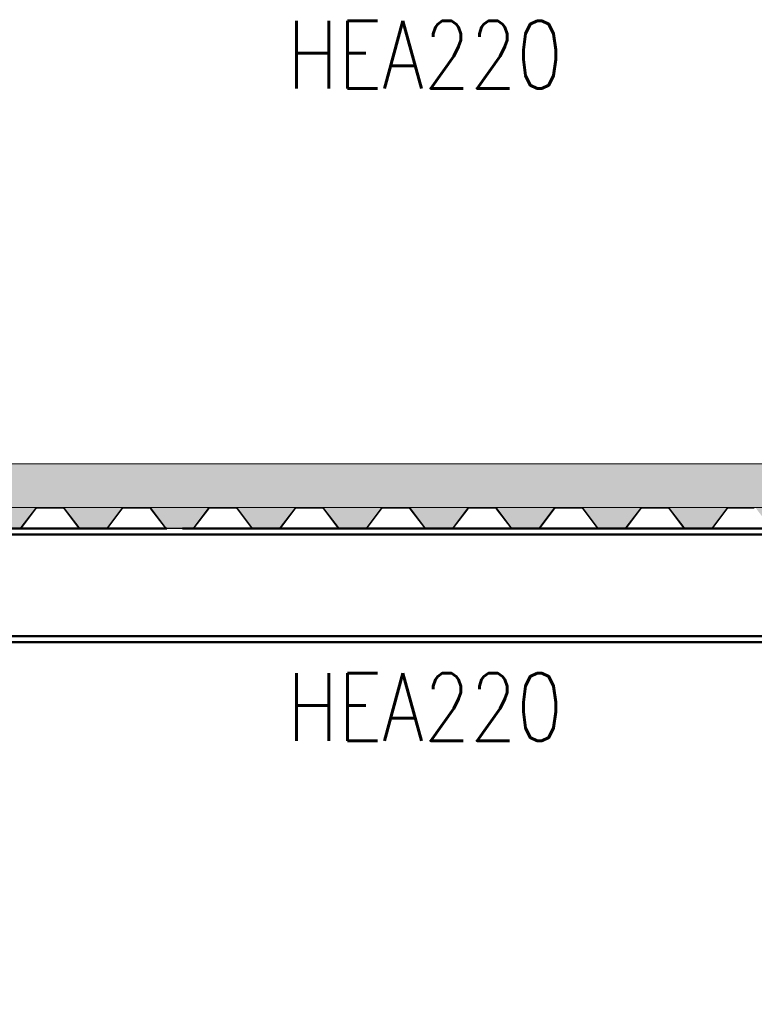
# Paper-space layout 'Layout1' of a CAD drawing. Extents: x -2 to 1243, y -36 to 596.
# Tile 58 of 132: x 217 to 244, y 417 to 453. Entities that reach past the tile are written whole.
import ezdxf

# ---------------------------------------------------------------- set-up
doc = ezdxf.new("R2010")
doc.units = 0
doc.linetypes.add('ACAD_ISO04W100', pattern=[30.5, 24, -3, 0.5, -3])
doc.layers.get('0').update_dxf_attribs({"linetype": 'CONTINUOUS'})
doc.layers.get('DEFPOINTS').update_dxf_attribs({"color": 132, "linetype": 'CONTINUOUS'})
for name, color, linetype, lineweight in [('SS_2.ET-HALA_TaO-VESTAVBA_A1÷B2-P.NOSNIK', 172, 'CONTINUOUS', 50), ('SS_2.ET-HALA_TaO-VESTAVBA_A1÷B2-PODLAHA', 9, 'CONTINUOUS', 5), ('SS_2.ET-HALA_TaO-VESTAVBA_A1÷B2-PODLAHA_LEM', 102, 'CONTINUOUS', 50), ('SS_2.ET-HALA_TaO-VESTAVBA_A1÷B2-TRAPEZ.PLECH', 153, 'CONTINUOUS', 18), ('SS_KOTY', 3, 'CONTINUOUS', 25), ('SS_POPIS_PROFILU', 13, 'CONTINUOUS', 25)]:
    doc.layers.add(name, color=color, linetype=linetype, lineweight=lineweight)
doc.styles.add('ROMANS', font='romans.shx', dxfattribs={"width": 0.8})
doc.styles.add('romans.shx', font='romans.shx', dxfattribs={"height": 5})
doc.dimstyles.new('A-1_(2.5)_50AS', dxfattribs={"dimtxt": 2.5, "dimasz": 2, "dimexe": 1, "dimexo": 2, "dimgap": 0, "dimtad": 0, "dimdec": 1, "dimlfac": 50, "dimrnd": 1, "dimtxsty": 'ROMANS', "dimblk1": 'OBLIQUE', "dimblk2": 'OBLIQUE', "dimsah": 1, "dimcen": 2, "dimclrd": 256, "dimclre": 256, "dimclrt": 256, "dimadec": 1, "dimazin": 2, "dimtfac": 0.714286, "dimtdec": 1, "dimtmove": 0, "dimatfit": 3, "dimldrblk": 'OPEN', "dimfxl": 1, "dimtvp": 1.142857, "dimtfill": 1, "dimtolj": 1, "dimlwd": -1, "dimlwe": -1, "dimarcsym": 0})
pattern_1 = [(45, (184.6111, 337.5608), (-0.8980256, 0.8980256), []), (45, (185.5091, 337.5608), (-0.8980256, 0.8980256), [1.5875, -0.3175, 0, -0.3175])]

# ---------------------------------------------------------------- blocks, each defined once
blk = doc.blocks.new('_Oblique')
at = {"color": 0, "linetype": 'ByBlock', "lineweight": -2}
blk.add_line((-0.5, -0.5), (0.5, 0.5), dxfattribs=at)
blk = doc.blocks.new('*D13')
at = {"layer": 'DEFPOINTS', "color": 0, "transparency": 16777216}
for p in [(184.611, 431.961, 14406), (298.211, 431.961, 14406), (184.611, 314.08)]:
    blk.add_point(p, dxfattribs=at)
at = {"layer": 'SS_KOTY', "transparency": 16777216}
for p, q in [((184.611, 429.961), (184.611, 313.08)), ((298.211, 429.961), (298.211, 313.08)), ((298.211, 314.08), (184.611, 314.08))]:
    blk.add_line(p, q, dxfattribs=at)
at = {"layer": 'SS_KOTY', "transparency": 16777216, "xscale": 2, "yscale": 2, "zscale": 2, "rotation": 180}
blk.add_blockref('_Oblique', (184.611, 314.08), dxfattribs=at)
at = {"layer": 'SS_KOTY', "transparency": 16777216, "xscale": 2, "yscale": 2, "zscale": 2}
blk.add_blockref('_Oblique', (298.211, 314.08), dxfattribs=at)
at = {"layer": 'SS_KOTY', "transparency": 16777216, "insert": (241.411, 316.937), "char_height": 2.5, "attachment_point": 5, "style": 'ROMANS', "bg_fill": 3, "box_fill_scale": 1.1, "bg_fill_color": 256, "bg_fill_true_color": 13158600, "bg_fill_transparency": 0}
blk.add_mtext('\\A1;5680', dxfattribs=at)
blk = doc.blocks.new('_OPEN')
at = {"color": 0, "linetype": 'ByBlock'}
for p, q in [((-1, 0.167), (0, 0)), ((0, 0), (-1, -0.167)), ((0, 0), (-1, 0))]:
    blk.add_line(p, q, dxfattribs=at)
blk = doc.blocks.new('*D19')
at = {"layer": 'DEFPOINTS', "color": 0, "transparency": 16777216}
for p in [(411.911, 431.961, 14406), (71.011, 337.561), (71.011, 308.08)]:
    blk.add_point(p, dxfattribs=at)
at = {"layer": 'SS_KOTY', "transparency": 16777216}
for p, q in [((411.911, 429.961), (411.911, 307.08)), ((71.011, 335.561), (71.011, 307.08)), ((411.911, 308.08), (71.011, 308.08))]:
    blk.add_line(p, q, dxfattribs=at)
at = {"layer": 'SS_KOTY', "transparency": 16777216, "xscale": 2, "yscale": 2, "zscale": 2, "rotation": 180}
blk.add_blockref('_Oblique', (71.011, 308.08), dxfattribs=at)
at = {"layer": 'SS_KOTY', "transparency": 16777216, "xscale": 2, "yscale": 2, "zscale": 2}
blk.add_blockref('_Oblique', (411.911, 308.08), dxfattribs=at)
at = {"layer": 'SS_KOTY', "transparency": 16777216, "insert": (241.461, 310.937), "char_height": 2.5, "attachment_point": 5, "style": 'ROMANS', "bg_fill": 3, "box_fill_scale": 1.1, "bg_fill_color": 256, "bg_fill_true_color": 13158600, "bg_fill_transparency": 0}
blk.add_mtext('\\A1;17045', dxfattribs=at)

psp = doc.layouts.get("Layout1")

# ---------------------------------------------------------------- hatches: boundary and pattern name
at = {"layer": 'SS_2.ET-HALA_TaO-VESTAVBA_A1÷B2-PODLAHA'}
h = psp.add_hatch(dxfattribs=at)
h.set_pattern_fill('ANSI35', color=252, scale=0.2, style=0)
h.set_pattern_definition(pattern_1)
h.paths.add_polyline_path([(388.3811, 436.7608), (73.4111, 436.7608), (73.4111, 435.1408), (388.3811, 435.1408)], flags=0)
h = psp.add_hatch(dxfattribs=at)
h.set_pattern_fill('ANSI35', color=252, scale=0.2, style=0)
h.set_pattern_definition(pattern_1)
h.paths.add_polyline_path([(386.9341, 435.1408), (384.689, 435.1408, -0.2326123), (384.7523, 435.1079), (385.2871, 434.4066, 0.239242), (385.3374, 434.3823), (386.2872, 434.3823, 0.2392421), (386.3351, 434.4066), (386.8699, 435.1079, -0.2266449)], flags=0)
h.paths.add_polyline_path([(383.7341, 435.1408), (381.489, 435.1408, -0.2326123), (381.5523, 435.1079), (382.0871, 434.4066, 0.239242), (382.1374, 434.3823), (383.0872, 434.3823, 0.2392421), (383.1351, 434.4066), (383.6699, 435.1079, -0.2266449)], flags=0)
h.paths.add_polyline_path([(380.5341, 435.1408), (378.289, 435.1408, -0.2326123), (378.3523, 435.1079), (378.8871, 434.4066, 0.239242), (378.9374, 434.3823), (379.8872, 434.3823, 0.2301971), (379.9351, 434.4066), (380.4699, 435.1079, -0.2266449)], flags=0)
h.paths.add_polyline_path([(377.3341, 435.1408), (375.089, 435.1408, -0.2326123), (375.1523, 435.1079), (375.6871, 434.4066, 0.239242), (375.7374, 434.3823), (376.6872, 434.3823, 0.2392421), (376.7351, 434.4066), (377.2699, 435.1079, -0.2266449)], flags=0)
h.paths.add_polyline_path([(374.1341, 435.1408), (371.889, 435.1408, -0.2326123), (371.9523, 435.1079), (372.4871, 434.4066, 0.239242), (372.5374, 434.3823), (373.4872, 434.3823, 0.2392421), (373.5351, 434.4066), (374.0699, 435.1079, -0.2266449)], flags=0)
h.paths.add_polyline_path([(370.9341, 435.1408), (368.689, 435.1408, -0.2326123), (368.7523, 435.1079), (369.2871, 434.4066, 0.239242), (369.3374, 434.3823), (370.2872, 434.3823, 0.2392421), (370.3351, 434.4066), (370.8699, 435.1079, -0.2266449)], flags=0)
h.paths.add_polyline_path([(367.7341, 435.1408), (365.489, 435.1408, -0.2326123), (365.5523, 435.1079), (366.0871, 434.4066, 0.239242), (366.1374, 434.3823), (367.0872, 434.3823, 0.2301971), (367.1351, 434.4066), (367.6699, 435.1079, -0.2266449)], flags=0)
h.paths.add_polyline_path([(364.5341, 435.1408), (362.289, 435.1408, -0.2326123), (362.3523, 435.1079), (362.8871, 434.4066, 0.239242), (362.9374, 434.3823), (363.8872, 434.3823, 0.2392421), (363.9351, 434.4066), (364.4699, 435.1079, -0.2266449)], flags=0)
h.paths.add_polyline_path([(361.3341, 435.1408), (359.089, 435.1408, -0.2326123), (359.1523, 435.1079), (359.6871, 434.4066, 0.239242), (359.7374, 434.3823), (360.6872, 434.3823, 0.2392421), (360.7351, 434.4066), (361.2699, 435.1079, -0.2266449)], flags=0)
h.paths.add_polyline_path([(358.1341, 435.1408), (355.889, 435.1408, -0.2326123), (355.9523, 435.1079), (356.4871, 434.4066, 0.239242), (356.5374, 434.3823), (357.4872, 434.3823, 0.2392421), (357.5351, 434.4066), (358.0699, 435.1079, -0.2266449)], flags=0)
h.paths.add_polyline_path([(354.9341, 435.1408), (352.689, 435.1408, -0.2326123), (352.7523, 435.1079), (353.2871, 434.4066, 0.239242), (353.3374, 434.3823), (354.2872, 434.3823, 0.2301971), (354.3351, 434.4066), (354.8699, 435.1079, -0.2266449)], flags=0)
h.paths.add_polyline_path([(351.7341, 435.1408), (349.489, 435.1408, -0.2326123), (349.5523, 435.1079), (350.0871, 434.4066, 0.239242), (350.1374, 434.3823), (351.0872, 434.3823, 0.2392421), (351.1351, 434.4066), (351.6699, 435.1079, -0.2266449)], flags=0)
h.paths.add_polyline_path([(348.5341, 435.1408), (346.289, 435.1408, -0.2326123), (346.3523, 435.1079), (346.8871, 434.4066, 0.239242), (346.9374, 434.3823), (347.8872, 434.3823, 0.2392421), (347.9351, 434.4066), (348.4699, 435.1079, -0.2266446)], flags=0)
h.paths.add_polyline_path([(345.3341, 435.1408), (343.089, 435.1408, -0.2326123), (343.1523, 435.1079), (343.6871, 434.4066, 0.239242), (343.7374, 434.3823), (344.6872, 434.3823, 0.2392421), (344.7351, 434.4066), (345.2699, 435.1079, -0.2266446)], flags=0)
h.paths.add_polyline_path([(342.1341, 435.1408), (339.889, 435.1408, -0.2326123), (339.9523, 435.1079), (340.4871, 434.4066, 0.239242), (340.5374, 434.3823), (341.4872, 434.3823, 0.2301971), (341.5351, 434.4066), (342.0699, 435.1079, -0.2266449)], flags=0)
h.paths.add_polyline_path([(338.9341, 435.1408), (336.689, 435.1408, -0.2326123), (336.7523, 435.1079), (337.2871, 434.4066, 0.239242), (337.3374, 434.3823), (338.2872, 434.3823, 0.2392421), (338.3351, 434.4066), (338.8699, 435.1079, -0.2266449)], flags=0)
h.paths.add_polyline_path([(335.7341, 435.1408), (333.489, 435.1408, -0.2326123), (333.5523, 435.1079), (334.0871, 434.4066, 0.239242), (334.1374, 434.3823), (335.0872, 434.3823, 0.2392421), (335.1351, 434.4066), (335.6699, 435.1079, -0.2266446)], flags=0)
h.paths.add_polyline_path([(332.5341, 435.1408), (330.289, 435.1408, -0.2326123), (330.3523, 435.1079), (330.8871, 434.4066, 0.239242), (330.9374, 434.3823), (331.8872, 434.3823, 0.2392421), (331.9351, 434.4066), (332.4699, 435.1079, -0.2266449)], flags=0)
h.paths.add_polyline_path([(329.3341, 435.1408), (327.089, 435.1408, -0.2326123), (327.1523, 435.1079), (327.6871, 434.4066, 0.239242), (327.7374, 434.3823), (328.6872, 434.3823, 0.2301971), (328.7351, 434.4066), (329.2699, 435.1079, -0.2266449)], flags=0)
h.paths.add_polyline_path([(326.1341, 435.1408), (323.889, 435.1408, -0.2326123), (323.9523, 435.1079), (324.4871, 434.4066, 0.239242), (324.5374, 434.3823), (325.4872, 434.3823, 0.2392421), (325.5351, 434.4066), (326.0699, 435.1079, -0.2266449)], flags=0)
h.paths.add_polyline_path([(322.9341, 435.1408), (320.689, 435.1408, -0.2326123), (320.7523, 435.1079), (321.2871, 434.4066, 0.239242), (321.3374, 434.3823), (322.2872, 434.3823, 0.2392421), (322.3351, 434.4066), (322.8699, 435.1079, -0.2266449)], flags=0)
h.paths.add_polyline_path([(319.7341, 435.1408), (317.489, 435.1408, -0.2326123), (317.5523, 435.1079), (318.0871, 434.4066, 0.239242), (318.1374, 434.3823), (319.0872, 434.3823, 0.2392421), (319.1351, 434.4066), (319.6699, 435.1079, -0.2266449)], flags=0)
h.paths.add_polyline_path([(316.5341, 435.1408), (314.289, 435.1408, -0.2326123), (314.3523, 435.1079), (314.8871, 434.4066, 0.239242), (314.9374, 434.3823), (315.8872, 434.3823, 0.2301971), (315.9351, 434.4066), (316.4699, 435.1079, -0.2266449)], flags=0)
h.paths.add_polyline_path([(313.3341, 435.1408), (311.089, 435.1408, -0.2326123), (311.1523, 435.1079), (311.6871, 434.4066, 0.239242), (311.7374, 434.3823), (312.6872, 434.3823, 0.2392421), (312.7351, 434.4066), (313.2699, 435.1079, -0.2266449)], flags=0)
h.paths.add_polyline_path([(310.1341, 435.1408), (307.889, 435.1408, -0.2326123), (307.9523, 435.1079), (308.4871, 434.4066, 0.239242), (308.5374, 434.3823), (309.4872, 434.3823, 0.2392421), (309.5351, 434.4066), (310.0699, 435.1079, -0.2266449)], flags=0)
h.paths.add_polyline_path([(306.9341, 435.1408), (304.689, 435.1408, -0.2326123), (304.7523, 435.1079), (305.2871, 434.4066, 0.239242), (305.3374, 434.3823), (306.2872, 434.3823, 0.2392421), (306.3351, 434.4066), (306.8699, 435.1079, -0.2266449)], flags=0)
h.paths.add_polyline_path([(294.1341, 435.1408), (291.889, 435.1408, -0.2326123), (291.9523, 435.1079), (292.4871, 434.4066, 0.239242), (292.5374, 434.3823), (293.4872, 434.3823, 0.2392421), (293.5351, 434.4066), (294.0699, 435.1079, -0.2266449)], flags=0)
h.paths.add_polyline_path([(290.9341, 435.1408), (288.689, 435.1408, -0.2326123), (288.7523, 435.1079), (289.2871, 434.4066, 0.239242), (289.3374, 434.3823), (290.2872, 434.3823, 0.2301971), (290.3351, 434.4066), (290.8699, 435.1079, -0.2266449)], flags=0)
h.paths.add_polyline_path([(287.7341, 435.1408), (285.489, 435.1408, -0.2326123), (285.5523, 435.1079), (286.0871, 434.4066, 0.239242), (286.1374, 434.3823), (287.0872, 434.3823, 0.2392421), (287.1351, 434.4066), (287.6699, 435.1079, -0.2266449)], flags=0)
h.paths.add_polyline_path([(284.5341, 435.1408), (282.289, 435.1408, -0.2326123), (282.3523, 435.1079), (282.8871, 434.4066, 0.239242), (282.9374, 434.3823), (283.8872, 434.3823, 0.2392421), (283.9351, 434.4066), (284.4699, 435.1079, -0.2266449)], flags=0)
h.paths.add_polyline_path([(281.3341, 435.1408), (279.089, 435.1408, -0.2326123), (279.1523, 435.1079), (279.6871, 434.4066, 0.239242), (279.7374, 434.3823), (280.6872, 434.3823, 0.2392421), (280.7351, 434.4066), (281.2699, 435.1079, -0.2266449)], flags=0)
h.paths.add_polyline_path([(278.1341, 435.1408), (275.889, 435.1408, -0.2326123), (275.9523, 435.1079), (276.4871, 434.4066, 0.239242), (276.5374, 434.3823), (277.4872, 434.3823, 0.2301971), (277.5351, 434.4066), (278.0699, 435.1079, -0.2266449)], flags=0)
h.paths.add_polyline_path([(274.9341, 435.1408), (272.689, 435.1408, -0.2326123), (272.7523, 435.1079), (273.2871, 434.4066, 0.239242), (273.3374, 434.3823), (274.2872, 434.3823, 0.2392421), (274.3351, 434.4066), (274.8699, 435.1079, -0.2266449)], flags=0)
h.paths.add_polyline_path([(271.7341, 435.1408), (269.489, 435.1408, -0.2326123), (269.5523, 435.1079), (270.0871, 434.4066, 0.239242), (270.1374, 434.3823), (271.0872, 434.3823, 0.2392421), (271.1351, 434.4066), (271.6699, 435.1079, -0.2266449)], flags=0)
h.paths.add_polyline_path([(268.5341, 435.1408), (266.289, 435.1408, -0.2326123), (266.3523, 435.1079), (266.8871, 434.4066, 0.239242), (266.9374, 434.3823), (267.8872, 434.3823, 0.2392421), (267.9351, 434.4066), (268.4699, 435.1079, -0.2266449)], flags=0)
h.paths.add_polyline_path([(265.3341, 435.1408), (263.089, 435.1408, -0.2326123), (263.1523, 435.1079), (263.6871, 434.4066, 0.239242), (263.7374, 434.3823), (264.6872, 434.3823, 0.2301971), (264.7351, 434.4066), (265.2699, 435.1079, -0.2266449)], flags=0)
h.paths.add_polyline_path([(262.1341, 435.1408), (259.889, 435.1408, -0.2326123), (259.9523, 435.1079), (260.4871, 434.4066, 0.239242), (260.5374, 434.3823), (261.4872, 434.3823, 0.2392421), (261.5351, 434.4066), (262.0699, 435.1079, -0.2266449)], flags=0)
h.paths.add_polyline_path([(258.9341, 435.1408), (256.689, 435.1408, -0.2326123), (256.7523, 435.1079), (257.2871, 434.4066, 0.239242), (257.3374, 434.3823), (258.2872, 434.3823, 0.2392421), (258.3351, 434.4066), (258.8699, 435.1079, -0.2266449)], flags=0)
h.paths.add_polyline_path([(255.7341, 435.1408), (253.489, 435.1408, -0.2326123), (253.5523, 435.1079), (254.0871, 434.4066, 0.239242), (254.1374, 434.3823), (255.0872, 434.3823, 0.2392421), (255.1351, 434.4066), (255.6699, 435.1079, -0.2266449)], flags=0)
h.paths.add_polyline_path([(252.5341, 435.1408), (250.289, 435.1408, -0.2326123), (250.3523, 435.1079), (250.8871, 434.4066, 0.239242), (250.9374, 434.3823), (251.8872, 434.3823, 0.2301971), (251.9351, 434.4066), (252.4699, 435.1079, -0.2266449)], flags=0)
h.paths.add_polyline_path([(249.3341, 435.1408), (247.089, 435.1408, -0.2326123), (247.1523, 435.1079), (247.6871, 434.4066, 0.239242), (247.7374, 434.3823), (248.6872, 434.3823, 0.2392421), (248.7351, 434.4066), (249.2699, 435.1079, -0.2266449)], flags=0)
h.paths.add_polyline_path([(246.1341, 435.1408), (243.889, 435.1408, -0.2326123), (243.9523, 435.1079), (244.4871, 434.4066, 0.239242), (244.5374, 434.3823), (245.4872, 434.3823, 0.2392421), (245.5351, 434.4066), (246.0699, 435.1079, -0.2266449)], flags=0)
h.paths.add_polyline_path([(242.9341, 435.1408), (240.689, 435.1408, -0.2326123), (240.7523, 435.1079), (241.2871, 434.4066, 0.239242), (241.3374, 434.3823), (242.2872, 434.3823, 0.2392421), (242.3351, 434.4066), (242.8699, 435.1079, -0.2266449)], flags=0)
h.paths.add_polyline_path([(239.7341, 435.1408), (237.489, 435.1408, -0.2326123), (237.5523, 435.1079), (238.0871, 434.4066, 0.239242), (238.1374, 434.3823), (239.0872, 434.3823, 0.2301971), (239.1351, 434.4066), (239.6699, 435.1079, -0.2266449)], flags=0)
h.paths.add_polyline_path([(236.5341, 435.1408), (234.289, 435.1408, -0.2326123), (234.3523, 435.1079), (234.8871, 434.4066, 0.239242), (234.9374, 434.3823), (235.8872, 434.3823, 0.2392421), (235.9351, 434.4066), (236.4699, 435.1079, -0.2266449)], flags=0)
h.paths.add_polyline_path([(233.3341, 435.1408), (231.089, 435.1408, -0.2326123), (231.1523, 435.1079), (231.6871, 434.4066, 0.239242), (231.7374, 434.3823), (232.6872, 434.3823, 0.2392421), (232.7351, 434.4066), (233.2699, 435.1079, -0.2266449)], flags=0)
h.paths.add_polyline_path([(230.1341, 435.1408), (227.889, 435.1408, -0.2326123), (227.9523, 435.1079), (228.4871, 434.4066, 0.239242), (228.5374, 434.3823), (229.4872, 434.3823, 0.2392421), (229.5351, 434.4066), (230.0699, 435.1079, -0.2266449)], flags=0)
h.paths.add_polyline_path([(226.9341, 435.1408), (224.689, 435.1408, -0.2326123), (224.7523, 435.1079), (225.2871, 434.4066, 0.239242), (225.3374, 434.3823), (226.2872, 434.3823, 0.2301971), (226.3351, 434.4066), (226.8699, 435.1079, -0.2266449)], flags=0)
h.paths.add_polyline_path([(223.7341, 435.1408), (221.489, 435.1408, -0.2326123), (221.5523, 435.1079), (222.0871, 434.4066, 0.239242), (222.1374, 434.3823), (223.0872, 434.3823, 0.2392421), (223.1351, 434.4066), (223.6699, 435.1079, -0.2266449)], flags=0)
h.paths.add_polyline_path([(220.5341, 435.1408), (218.289, 435.1408, -0.2326123), (218.3523, 435.1079), (218.8871, 434.4066, 0.239242), (218.9374, 434.3823), (219.8872, 434.3823, 0.2392421), (219.9351, 434.4066), (220.4699, 435.1079, -0.2266449)], flags=0)
h.paths.add_polyline_path([(217.3341, 435.1408), (215.089, 435.1408, -0.2326123), (215.1523, 435.1079), (215.6871, 434.4066, 0.239242), (215.7374, 434.3823), (216.6872, 434.3823, 0.2392421), (216.7351, 434.4066), (217.2699, 435.1079, -0.2266449)], flags=0)
h.paths.add_polyline_path([(214.1341, 435.1408), (211.889, 435.1408, -0.2326123), (211.9523, 435.1079), (212.4871, 434.4066, 0.239242), (212.5374, 434.3823), (213.4872, 434.3823, 0.2301971), (213.5351, 434.4066), (214.0699, 435.1079, -0.2266449)], flags=0)
h.paths.add_polyline_path([(210.9341, 435.1408), (208.689, 435.1408, -0.2326123), (208.7523, 435.1079), (209.2871, 434.4066, 0.239242), (209.3374, 434.3823), (210.2872, 434.3823, 0.2392421), (210.3351, 434.4066), (210.8699, 435.1079, -0.2266449)], flags=0)
h.paths.add_polyline_path([(207.7341, 435.1408), (205.489, 435.1408, -0.2326123), (205.5523, 435.1079), (206.0871, 434.4066, 0.239242), (206.1374, 434.3823), (207.0872, 434.3823, 0.2392421), (207.1351, 434.4066), (207.6699, 435.1079, -0.2266449)], flags=0)
h.paths.add_polyline_path([(204.5341, 435.1408), (202.289, 435.1408, -0.2326123), (202.3523, 435.1079), (202.8871, 434.4066, 0.239242), (202.9374, 434.3823), (203.8872, 434.3823, 0.2392421), (203.9351, 434.4066), (204.4699, 435.1079, -0.2266449)], flags=0)
h.paths.add_polyline_path([(201.3341, 435.1408), (199.089, 435.1408, -0.2326123), (199.1523, 435.1079), (199.6871, 434.4066, 0.239242), (199.7374, 434.3823), (200.6872, 434.3823, 0.2301971), (200.7351, 434.4066), (201.2699, 435.1079, -0.2266449)], flags=0)
h.paths.add_polyline_path([(198.1341, 435.1408), (195.889, 435.1408, -0.2326123), (195.9523, 435.1079), (196.4871, 434.4066, 0.239242), (196.5374, 434.3823), (197.4872, 434.3823, 0.2392421), (197.5351, 434.4066), (198.0699, 435.1079, -0.2266449)], flags=0)
h.paths.add_polyline_path([(194.9341, 435.1408), (192.689, 435.1408, -0.2326123), (192.7523, 435.1079), (193.2871, 434.4066, 0.239242), (193.3374, 434.3823), (194.2872, 434.3823, 0.2392421), (194.3351, 434.4066), (194.8699, 435.1079, -0.2266449)], flags=0)
h.paths.add_polyline_path([(191.7341, 435.1408), (189.489, 435.1408, -0.2326123), (189.5523, 435.1079), (190.0871, 434.4066, 0.239242), (190.1374, 434.3823), (191.0872, 434.3823, 0.2392421), (191.1351, 434.4066), (191.6699, 435.1079, -0.2266449)], flags=0)
h.paths.add_polyline_path([(178.9341, 435.1408), (176.689, 435.1408, -0.2326123), (176.7523, 435.1079), (177.2871, 434.4066, 0.239242), (177.3374, 434.3823), (178.2872, 434.3823, 0.2392421), (178.3351, 434.4066), (178.8699, 435.1079, -0.2266449)], flags=0)
h.paths.add_polyline_path([(175.7341, 435.1408), (173.489, 435.1408, -0.2326123), (173.5523, 435.1079), (174.0871, 434.4066, 0.239242), (174.1374, 434.3823), (175.0872, 434.3823, 0.2301971), (175.1351, 434.4066), (175.6699, 435.1079, -0.2266449)], flags=0)
h.paths.add_polyline_path([(172.5341, 435.1408), (170.289, 435.1408, -0.2326123), (170.3523, 435.1079), (170.8871, 434.4066, 0.239242), (170.9374, 434.3823), (171.8872, 434.3823, 0.2392421), (171.9351, 434.4066), (172.4699, 435.1079, -0.2266449)], flags=0)
h.paths.add_polyline_path([(169.3341, 435.1408), (167.089, 435.1408, -0.2326123), (167.1523, 435.1079), (167.6871, 434.4066, 0.239242), (167.7374, 434.3823), (168.6872, 434.3823, 0.2392421), (168.7351, 434.4066), (169.2699, 435.1079, -0.2266449)], flags=0)
h.paths.add_polyline_path([(166.1341, 435.1408), (163.889, 435.1408, -0.2326123), (163.9523, 435.1079), (164.4871, 434.4066, 0.239242), (164.5374, 434.3823), (165.4872, 434.3823, 0.2392421), (165.5351, 434.4066), (166.0699, 435.1079, -0.2266449)], flags=0)
h.paths.add_polyline_path([(162.9341, 435.1408), (160.689, 435.1408, -0.2326123), (160.7523, 435.1079), (161.2871, 434.4066, 0.239242), (161.3374, 434.3823), (162.2872, 434.3823, 0.2301971), (162.3351, 434.4066), (162.8699, 435.1079, -0.2266449)], flags=0)
h.paths.add_polyline_path([(159.7341, 435.1408), (157.489, 435.1408, -0.2326123), (157.5523, 435.1079), (158.0871, 434.4066, 0.239242), (158.1374, 434.3823), (159.0872, 434.3823, 0.2392421), (159.1351, 434.4066), (159.6699, 435.1079, -0.2266449)], flags=0)
h.paths.add_polyline_path([(156.5341, 435.1408), (154.289, 435.1408, -0.2326123), (154.3523, 435.1079), (154.8871, 434.4066, 0.239242), (154.9374, 434.3823), (155.8872, 434.3823, 0.2392421), (155.9351, 434.4066), (156.4699, 435.1079, -0.2266449)], flags=0)
h.paths.add_polyline_path([(153.3341, 435.1408), (151.089, 435.1408, -0.2326123), (151.1523, 435.1079), (151.6871, 434.4066, 0.239242), (151.7374, 434.3823), (152.6872, 434.3823, 0.2392421), (152.7351, 434.4066), (153.2699, 435.1079, -0.2266449)], flags=0)
h.paths.add_polyline_path([(150.1341, 435.1408), (147.889, 435.1408, -0.2326123), (147.9523, 435.1079), (148.4871, 434.4066, 0.239242), (148.5374, 434.3823), (149.4872, 434.3823, 0.2301971), (149.5351, 434.4066), (150.0699, 435.1079, -0.2266449)], flags=0)
h.paths.add_polyline_path([(146.9341, 435.1408), (144.689, 435.1408, -0.2326123), (144.7523, 435.1079), (145.2871, 434.4066, 0.239242), (145.3374, 434.3823), (146.2872, 434.3823, 0.2392421), (146.3351, 434.4066), (146.8699, 435.1079, -0.2266449)], flags=0)
h.paths.add_polyline_path([(143.7341, 435.1408), (141.489, 435.1408, -0.2326123), (141.5523, 435.1079), (142.0871, 434.4066, 0.239242), (142.1374, 434.3823), (143.0872, 434.3823, 0.2392421), (143.1351, 434.4066), (143.6699, 435.1079, -0.2266449)], flags=0)
h.paths.add_polyline_path([(140.5341, 435.1408), (138.289, 435.1408, -0.2326123), (138.3523, 435.1079), (138.8871, 434.4066, 0.239242), (138.9374, 434.3823), (139.8872, 434.3823, 0.2392421), (139.9351, 434.4066), (140.4699, 435.1079, -0.2266449)], flags=0)
h.paths.add_polyline_path([(137.3341, 435.1408), (135.089, 435.1408, -0.2326123), (135.1523, 435.1079), (135.6871, 434.4066, 0.239242), (135.7374, 434.3823), (136.6872, 434.3823, 0.2301971), (136.7351, 434.4066), (137.2699, 435.1079, -0.2266449)], flags=0)
h.paths.add_polyline_path([(134.1341, 435.1408), (131.889, 435.1408, -0.2326123), (131.9523, 435.1079), (132.4871, 434.4066, 0.239242), (132.5374, 434.3823), (133.4872, 434.3823, 0.2392421), (133.5351, 434.4066), (134.0699, 435.1079, -0.2266449)], flags=0)
h.paths.add_polyline_path([(130.9341, 435.1408), (128.689, 435.1408, -0.2326123), (128.7523, 435.1079), (129.2871, 434.4066, 0.239242), (129.3374, 434.3823), (130.2872, 434.3823, 0.2392421), (130.3351, 434.4066), (130.8699, 435.1079, -0.2266449)], flags=0)
h.paths.add_polyline_path([(127.7341, 435.1408), (125.489, 435.1408, -0.2326123), (125.5523, 435.1079), (126.0871, 434.4066, 0.239242), (126.1374, 434.3823), (127.0872, 434.3823, 0.2392421), (127.1351, 434.4066), (127.6699, 435.1079, -0.2266449)], flags=0)
h.paths.add_polyline_path([(124.5341, 435.1408), (122.289, 435.1408, -0.2326123), (122.3523, 435.1079), (122.8871, 434.4066, 0.239242), (122.9374, 434.3823), (123.8872, 434.3823, 0.2301971), (123.9351, 434.4066), (124.4699, 435.1079, -0.2266449)], flags=0)
h.paths.add_polyline_path([(121.3341, 435.1408), (119.089, 435.1408, -0.2326123), (119.1523, 435.1079), (119.6871, 434.4066, 0.239242), (119.7374, 434.3823), (120.6872, 434.3823, 0.2392421), (120.7351, 434.4066), (121.2699, 435.1079, -0.2266449)], flags=0)
h.paths.add_polyline_path([(118.1341, 435.1408), (115.889, 435.1408, -0.2326123), (115.9523, 435.1079), (116.4871, 434.4066, 0.239242), (116.5374, 434.3823), (117.4872, 434.3823, 0.2392421), (117.5351, 434.4066), (118.0699, 435.1079, -0.2266449)], flags=0)
h.paths.add_polyline_path([(114.9341, 435.1408), (112.689, 435.1408, -0.2326123), (112.7523, 435.1079), (113.2871, 434.4066, 0.239242), (113.3374, 434.3823), (114.2872, 434.3823, 0.2392421), (114.3351, 434.4066), (114.8699, 435.1079, -0.2266449)], flags=0)
h.paths.add_polyline_path([(111.7341, 435.1408), (109.489, 435.1408, -0.2326123), (109.5523, 435.1079), (110.0871, 434.4066, 0.239242), (110.1374, 434.3823), (111.0872, 434.3823, 0.2301971), (111.1351, 434.4066), (111.6699, 435.1079, -0.2266449)], flags=0)
h.paths.add_polyline_path([(108.5341, 435.1408), (106.289, 435.1408, -0.2326123), (106.3523, 435.1079), (106.8871, 434.4066, 0.239242), (106.9374, 434.3823), (107.8872, 434.3823, 0.2392421), (107.9351, 434.4066), (108.4699, 435.1079, -0.2266449)], flags=0)
h.paths.add_polyline_path([(105.3341, 435.1408), (103.089, 435.1408, -0.2326123), (103.1523, 435.1079), (103.6871, 434.4066, 0.239242), (103.7374, 434.3823), (104.6872, 434.3823, 0.2392421), (104.7351, 434.4066), (105.2699, 435.1079, -0.2266449)], flags=0)
h.paths.add_polyline_path([(102.1341, 435.1408), (99.889, 435.1408, -0.2326123), (99.9523, 435.1079), (100.4871, 434.4066, 0.239242), (100.5374, 434.3823), (101.4872, 434.3823, 0.2392421), (101.5351, 434.4066), (102.0699, 435.1079, -0.2266449)], flags=0)
h.paths.add_polyline_path([(98.9341, 435.1408), (96.689, 435.1408, -0.2326123), (96.7523, 435.1079), (97.2871, 434.4066, 0.239242), (97.3374, 434.3823), (98.2872, 434.3823, 0.2301971), (98.3351, 434.4066), (98.8699, 435.1079, -0.2266449)], flags=0)
h.paths.add_polyline_path([(95.7341, 435.1408), (93.489, 435.1408, -0.2326123), (93.5523, 435.1079), (94.0871, 434.4066, 0.239242), (94.1374, 434.3823), (95.0872, 434.3823, 0.2392421), (95.1351, 434.4066), (95.6699, 435.1079, -0.2266449)], flags=0)
h.paths.add_polyline_path([(92.5341, 435.1408), (90.289, 435.1408, -0.2326123), (90.3523, 435.1079), (90.8871, 434.4066, 0.239242), (90.9374, 434.3823), (91.8872, 434.3823, 0.2392421), (91.9351, 434.4066), (92.4699, 435.1079, -0.2266449)], flags=0)
h.paths.add_polyline_path([(89.3341, 435.1408), (87.089, 435.1408, -0.2326123), (87.1523, 435.1079), (87.6871, 434.4066, 0.239242), (87.7374, 434.3823), (88.6872, 434.3823, 0.2392421), (88.7351, 434.4066), (89.2699, 435.1079, -0.2266449)], flags=0)
h.paths.add_polyline_path([(86.1341, 435.1408), (83.889, 435.1408, -0.2326123), (83.9523, 435.1079), (84.4871, 434.4066, 0.239242), (84.5374, 434.3823), (85.4872, 434.3823, 0.2301971), (85.5351, 434.4066), (86.0699, 435.1079, -0.2266449)], flags=0)
h.paths.add_polyline_path([(388.3811, 434.5456), (388.3811, 435.1408), (387.889, 435.1408, -0.2326123), (387.9523, 435.1079)], flags=0)
h.paths.add_polyline_path([(185.3341, 435.1408), (183.089, 435.1408, -0.2326123), (183.1523, 435.1079), (183.6871, 434.4066, 0.239242), (183.7374, 434.3823), (184.6872, 434.3823, 0.2392421), (184.7351, 434.4066), (185.2699, 435.1079, -0.2266449)], flags=0)
h.paths.add_polyline_path([(298.9374, 434.3823), (299.8872, 434.3823, 0.2392421), (299.9351, 434.4066), (300.4699, 435.1079, -0.2266449), (300.5341, 435.1408), (298.289, 435.1408, -0.2326123), (298.3523, 435.1079), (298.8871, 434.4066, 0.239242)], flags=0)
h.paths.add_polyline_path([(80.7523, 435.1079), (81.2871, 434.4066, 0.239242), (81.3374, 434.3823), (82.2872, 434.3823, 0.2392421), (82.3351, 434.4066), (82.8699, 435.1079, -0.2266449), (82.9341, 435.1408), (80.689, 435.1408, -0.2326123)], flags=0)
h.paths.add_polyline_path([(79.7341, 435.1408), (77.489, 435.1408, -0.2326123), (77.5523, 435.1079), (78.0871, 434.4066, 0.239242), (78.1374, 434.3823), (79.0872, 434.3823, 0.2392421), (79.1351, 434.4066), (79.6699, 435.1079, -0.2266449)], flags=0)
h.paths.add_polyline_path([(76.5341, 435.1408), (74.289, 435.1408, -0.2326123), (74.3523, 435.1079), (74.8871, 434.4066, 0.239242), (74.9374, 434.3823), (75.8872, 434.3823, 0.2392421), (75.9351, 434.4066), (76.4699, 435.1079, -0.2266449)], flags=0)
h.paths.add_polyline_path([(187.9351, 434.4066), (188.4699, 435.1079, -0.2266449), (188.5341, 435.1408), (186.289, 435.1408, -0.2326123), (186.3523, 435.1079), (186.8871, 434.4066, 0.239242), (186.9374, 434.3823), (187.8872, 434.3823, 0.2301971)], flags=0)
h.paths.add_polyline_path([(182.1341, 435.1408), (179.889, 435.1408, -0.2326123), (179.9523, 435.1079), (180.4871, 434.4066, 0.239242), (180.5374, 434.3823), (181.4872, 434.3823, 0.2392421), (181.5351, 434.4066), (182.0699, 435.1079, -0.2266449)], flags=0)
h.paths.add_polyline_path([(301.5523, 435.1079), (302.0871, 434.4066, 0.239242), (302.1374, 434.3823), (303.0872, 434.3823, 0.2301971), (303.1351, 434.4066), (303.6699, 435.1079, -0.2266449), (303.7341, 435.1408), (301.489, 435.1408, -0.2326123)], flags=0)
h.paths.add_polyline_path([(295.7374, 434.3823), (296.6872, 434.3823, 0.2392421), (296.7351, 434.4066), (297.2699, 435.1079, -0.2266449), (297.3341, 435.1408), (295.089, 435.1408, -0.2326123), (295.1523, 435.1079), (295.6871, 434.4066, 0.239242)], flags=0)

# ---------------------------------------------------------------- linework, layer by layer
at = {"layer": 'SS_2.ET-HALA_TaO-VESTAVBA_A1÷B2-P.NOSNIK', "color": 7, "linetype": 'ACAD_ISO04W100', "ltscale": 0.25}
psp.add_line((184.6111, 434.3608), (298.2111, 434.3608), dxfattribs=at)
at = {"layer": 'SS_2.ET-HALA_TaO-VESTAVBA_A1÷B2-P.NOSNIK', "color": 1, "linetype": 'Continuous', "ltscale": 0.25}
for p, q in [((216.6872, 434.3608), (218.935, 434.3608)), ((219.8872, 434.3608), (222.135, 434.3608)), ((223.0872, 434.3608), (225.335, 434.3608)), ((226.2872, 434.3608), (228.535, 434.3608)), ((229.4872, 434.3608), (231.735, 434.3608)), ((232.6872, 434.3608), (234.935, 434.3608)), ((235.8872, 434.3608), (238.135, 434.3608)), ((239.0872, 434.3608), (241.335, 434.3608)), ((242.2872, 434.3608), (244.535, 434.3608)), ((295.8111, 434.1408), (187.0111, 434.1408))]:
    psp.add_line(p, q, dxfattribs=at)
at = {"layer": 'SS_2.ET-HALA_TaO-VESTAVBA_A1÷B2-PODLAHA', "color": 9, "linetype": 'Continuous', "ltscale": 0.25}
for p, q in [((388.3811, 436.7608), (73.4111, 436.7608)), ((73.4111, 435.1408), (388.3811, 435.1408)), ((216.7351, 434.4066), (217.2699, 435.1079)), ((219.9351, 434.4066), (220.4699, 435.1079)), ((223.1351, 434.4066), (223.6699, 435.1079)), ((226.3351, 434.4066), (226.8699, 435.1079)), ((229.5351, 434.4066), (230.0699, 435.1079)), ((232.7351, 434.4066), (233.2699, 435.1079)), ((235.9351, 434.4066), (236.4699, 435.1079)), ((239.6699, 435.1079), (239.1351, 434.4066)), ((242.3351, 434.4066), (242.8699, 435.1079)), ((222.135, 434.3823), (223.0872, 434.3823)), ((228.535, 434.3823), (229.4872, 434.3823)), ((238.135, 434.3823), (239.0872, 434.3823))]:
    psp.add_line(p, q, dxfattribs=at)
at = {"layer": 'SS_2.ET-HALA_TaO-VESTAVBA_A1÷B2-PODLAHA', "color": 9, "linetype": 'Continuous', "ltscale": 0.25, "extrusion": (6.56804e-13, -5.74193e-13, -1)}
psp.add_arc((-217.3364, 435.0573), 0.0836, 37.3274, 88.98538, dxfattribs=at)
at = {"layer": 'SS_2.ET-HALA_TaO-VESTAVBA_A1÷B2-PODLAHA', "color": 9, "linetype": 'Continuous', "ltscale": 0.25, "extrusion": (3.28402e-13, -2.87066e-13, -1)}
for centre in [(-220.5364, 435.0573), (-223.7364, 435.0573), (-226.9364, 435.0573), (-230.1364, 435.0573), (-239.7364, 435.0573)]:
    psp.add_arc(centre, 0.0836, 37.3274, 88.98538, dxfattribs=at)
at = {"layer": 'SS_2.ET-HALA_TaO-VESTAVBA_A1÷B2-PODLAHA', "color": 9, "linetype": 'Continuous', "ltscale": 0.25}
for centre, radius, start, end in [((221.4872, 435.0601), 0.0807, 36.34533, 89.96573), ((224.6872, 435.0601), 0.0807, 36.34533, 89.96573), ((240.6872, 435.0601), 0.0807, 36.34533, 89.96573), ((218.9362, 434.444), 0.0617, 217.3274, 268.85395), ((219.8872, 434.4415), 0.0593, 270.00002, 323.81866), ((222.1362, 434.444), 0.0617, 217.32741, 268.85395), ((223.0872, 434.4415), 0.0593, 270, 323.81866), ((225.3362, 434.444), 0.0617, 217.3274, 268.85395), ((226.2862, 434.4436), 0.0613, 270.98235, 322.8363), ((228.5362, 434.444), 0.0617, 217.3274, 268.85395), ((231.7362, 434.444), 0.0617, 217.3274, 268.85395), ((234.9362, 434.444), 0.0617, 217.3274, 268.85395), ((238.1362, 434.444), 0.0617, 217.3274, 268.85395), ((239.0862, 434.4436), 0.0613, 270.98235, 322.8363), ((241.3362, 434.444), 0.0617, 217.3274, 268.85395), ((242.2872, 434.4415), 0.0593, 270.00002, 323.81866)]:
    psp.add_arc(centre, radius, start, end, dxfattribs=at)
at = {"layer": 'SS_2.ET-HALA_TaO-VESTAVBA_A1÷B2-PODLAHA', "color": 9, "linetype": 'Continuous', "ltscale": 0.25, "extrusion": (0, 6.12323e-17, -1)}
for centre in [(-233.3364, 435.0573), (-236.5364, 435.0573)]:
    psp.add_arc(centre, 0.0836, 37.3274, 88.98538, dxfattribs=at)
at = {"layer": 'SS_2.ET-HALA_TaO-VESTAVBA_A1÷B2-PODLAHA', "color": 9, "linetype": 'Continuous', "ltscale": 0.25, "extrusion": (-3.28402e-13, 2.87188e-13, -1)}
psp.add_arc((-242.9364, 435.0573), 0.0836, 37.3274, 88.98538, dxfattribs=at)
at = {"layer": 'SS_2.ET-HALA_TaO-VESTAVBA_A1÷B2-PODLAHA_LEM', "color": 7, "linetype": 'ACAD_ISO04W100', "ltscale": 0.25}
psp.add_line((298.2111, 434.3608), (184.6111, 434.3608), dxfattribs=at)
at = {"layer": 'SS_2.ET-HALA_TaO-VESTAVBA_A1÷B2-TRAPEZ.PLECH', "color": 5, "linetype": 'Continuous', "ltscale": 0.25}
for p, q in [((216.7523, 434.3937), (217.2871, 435.0951)), ((217.335, 435.1194), (218.2872, 435.1194)), ((218.3351, 435.0951), (218.8699, 434.3937)), ((218.8871, 434.4065), (218.3523, 435.1079)), ((219.9523, 434.3937), (220.4871, 435.0951)), ((220.535, 435.1194), (221.4872, 435.1194)), ((221.5351, 435.0951), (222.0699, 434.3937)), ((221.5523, 435.1079), (222.0871, 434.4065)), ((223.1523, 434.3937), (223.6871, 435.0951)), ((223.735, 435.1194), (224.6872, 435.1194)), ((224.7351, 435.0951), (225.2699, 434.3937)), ((224.7523, 435.1079), (225.2871, 434.4065)), ((226.3523, 434.3937), (226.8871, 435.0951)), ((226.935, 435.1194), (227.8111, 435.1194)), ((227.0111, 435.1408), (227.0111, 435.1194)), ((227.8111, 435.1194), (227.8111, 435.1408)), ((227.8111, 435.1194), (227.8872, 435.1194)), ((227.9351, 435.0951), (228.4699, 434.3937)), ((228.4871, 434.4065), (227.9523, 435.1079)), ((229.5523, 434.3937), (230.0871, 435.0951)), ((230.135, 435.1194), (231.0872, 435.1194)), ((231.1351, 435.0951), (231.6699, 434.3937)), ((231.6871, 434.4065), (231.1523, 435.1079)), ((232.7523, 434.3937), (233.2871, 435.0951)), ((233.335, 435.1194), (234.2872, 435.1194)), ((234.3351, 435.0951), (234.8699, 434.3937)), ((234.8871, 434.4065), (234.3523, 435.1079)), ((235.9523, 434.3937), (236.4871, 435.0951)), ((236.535, 435.1194), (237.4872, 435.1194)), ((237.5351, 435.0951), (238.0699, 434.3937)), ((238.0871, 434.4065), (237.5523, 435.1079)), ((239.1523, 434.3937), (239.6871, 435.0951)), ((239.735, 435.1194), (240.6872, 435.1194)), ((240.7351, 435.0951), (241.2699, 434.3937)), ((241.2871, 434.4065), (240.7523, 435.1079)), ((242.3523, 434.3937), (242.8871, 435.0951)), ((242.935, 435.1194), (243.8872, 435.1194)), ((218.935, 434.3823), (219.8872, 434.3823)), ((218.935, 434.3608), (219.8872, 434.3608)), ((222.135, 434.3608), (223.0872, 434.3608)), ((225.335, 434.3823), (226.2872, 434.3823)), ((225.335, 434.3608), (226.2872, 434.3608)), ((228.535, 434.3608), (229.4872, 434.3608)), ((231.735, 434.3823), (232.6872, 434.3823)), ((231.735, 434.3608), (232.6872, 434.3608)), ((234.935, 434.3823), (235.8872, 434.3823)), ((234.935, 434.3608), (235.8872, 434.3608)), ((238.135, 434.3608), (239.0872, 434.3608)), ((241.335, 434.3823), (242.2872, 434.3823)), ((241.335, 434.3608), (242.2872, 434.3608))]:
    psp.add_line(p, q, dxfattribs=at)
for centre, radius, start, end in [((217.335, 435.0601), 0.0807, 90, 143.65479), ((218.2872, 435.0601), 0.0807, 36.34521, 90), ((220.535, 435.0601), 0.0807, 90, 143.65479), ((223.735, 435.0601), 0.0807, 90, 143.65479), ((226.935, 435.0601), 0.0807, 90, 143.65479), ((227.8872, 435.0601), 0.0807, 36.34521, 90), ((230.135, 435.0601), 0.0807, 90, 143.65479), ((231.0872, 435.0601), 0.0807, 36.34521, 90), ((233.335, 435.0601), 0.0807, 90, 143.65479), ((234.2872, 435.0601), 0.0807, 36.34521, 90), ((236.535, 435.0601), 0.0807, 90, 143.65479), ((237.4872, 435.0601), 0.0807, 36.34521, 90), ((239.735, 435.0601), 0.0807, 90, 143.65479), ((242.935, 435.0601), 0.0807, 90, 143.65479), ((216.6872, 434.4415), 0.0593, 270.00002, 323.81847), ((216.6872, 434.4415), 0.0807, 270, 323.65479), ((218.935, 434.4415), 0.0807, 216.34521, 270), ((219.8872, 434.4415), 0.0807, 270, 323.65479), ((222.135, 434.4415), 0.0807, 216.34521, 270), ((223.0872, 434.4415), 0.0807, 270, 323.65479), ((225.335, 434.4415), 0.0807, 216.34521, 270), ((226.2872, 434.4415), 0.0807, 270, 323.65479), ((228.535, 434.4415), 0.0807, 216.34521, 270), ((229.4872, 434.4415), 0.0593, 270, 323.81847), ((229.4872, 434.4415), 0.0807, 270, 323.65479), ((231.735, 434.4415), 0.0807, 216.34521, 270), ((232.6872, 434.4415), 0.0593, 270, 323.81847), ((232.6872, 434.4415), 0.0807, 270, 323.65479), ((234.935, 434.4415), 0.0807, 216.34521, 270), ((235.8872, 434.4415), 0.0593, 270, 323.81847), ((235.8872, 434.4415), 0.0807, 270, 323.65479), ((238.135, 434.4415), 0.0807, 216.34521, 270), ((239.0872, 434.4415), 0.0807, 270, 323.65479), ((241.335, 434.4415), 0.0807, 216.34521, 270), ((242.2872, 434.4415), 0.0807, 270, 323.65479)]:
    psp.add_arc(centre, radius, start, end, dxfattribs=at)
at = {"layer": 'SS_2.ET-HALA_TaO-VESTAVBA_A1÷B2-TRAPEZ.PLECH', "color": 5, "linetype": 'Continuous', "ltscale": 0.25, "extrusion": (1.54245e-11, -1.3216e-11, -1)}
for centre in [(-217.335, 435.0601, 0), (-236.535, 435.0601, 0)]:
    psp.add_arc(centre, 0.0593, 36.18153, 90, dxfattribs=at)
at = {"layer": 'SS_2.ET-HALA_TaO-VESTAVBA_A1÷B2-TRAPEZ.PLECH', "color": 5, "linetype": 'Continuous', "ltscale": 0.25, "extrusion": (-5.33821e-12, -1.28875e-11, -1)}
psp.add_arc((-218.2872, 435.0601, 0), 0.0593, 90, 143.81847, dxfattribs=at)
at = {"layer": 'SS_2.ET-HALA_TaO-VESTAVBA_A1÷B2-TRAPEZ.PLECH', "color": 5, "linetype": 'Continuous', "ltscale": 0.25, "extrusion": (-5.14149e-12, 4.40541e-12, -1)}
for centre in [(-220.535, 435.0601), (-239.735, 435.0601)]:
    psp.add_arc(centre, 0.0593, 36.18153, 90, dxfattribs=at)
at = {"layer": 'SS_2.ET-HALA_TaO-VESTAVBA_A1÷B2-TRAPEZ.PLECH', "color": 5, "linetype": 'Continuous', "ltscale": 0.25, "extrusion": (6.10081e-12, 1.47287e-11, -1)}
psp.add_arc((-221.4872, 435.0601, 0), 0.0593, 90, 143.81847, dxfattribs=at)
at = {"layer": 'SS_2.ET-HALA_TaO-VESTAVBA_A1÷B2-TRAPEZ.PLECH', "color": 5, "linetype": 'Continuous', "ltscale": 0.25, "extrusion": (-2.57074e-11, 2.20268e-11, -1)}
for centre in [(-223.735, 435.0601, 0), (-242.935, 435.0601, 0)]:
    psp.add_arc(centre, 0.0593, 36.18153, 90, dxfattribs=at)
at = {"layer": 'SS_2.ET-HALA_TaO-VESTAVBA_A1÷B2-TRAPEZ.PLECH', "color": 5, "linetype": 'Continuous', "ltscale": 0.25, "extrusion": (1.75398e-11, 4.2345e-11, -1)}
psp.add_arc((-224.6872, 435.0601, 0), 0.0593, 90, 143.81847, dxfattribs=at)
at = {"layer": 'SS_2.ET-HALA_TaO-VESTAVBA_A1÷B2-TRAPEZ.PLECH', "color": 5, "linetype": 'Continuous', "ltscale": 0.25, "extrusion": (-4.67408e-11, 4.00487e-11, -1)}
psp.add_arc((-226.935, 435.0601, 0), 0.0593, 36.18153, 90, dxfattribs=at)
at = {"layer": 'SS_2.ET-HALA_TaO-VESTAVBA_A1÷B2-TRAPEZ.PLECH', "color": 5, "linetype": 'Continuous', "ltscale": 0.25, "extrusion": (-3.91469e-11, -9.45088e-11, -1)}
psp.add_arc((-227.8872, 435.0601, 0), 0.0593, 90, 143.81847, dxfattribs=at)
at = {"layer": 'SS_2.ET-HALA_TaO-VESTAVBA_A1÷B2-TRAPEZ.PLECH', "color": 5, "linetype": 'Continuous', "ltscale": 0.25, "extrusion": (5.74912e-11, -4.92598e-11, -1)}
psp.add_arc((-230.135, 435.0601, 0), 0.0593, 36.18153, 90, dxfattribs=at)
at = {"layer": 'SS_2.ET-HALA_TaO-VESTAVBA_A1÷B2-TRAPEZ.PLECH', "color": 5, "linetype": 'Continuous', "ltscale": 0.25, "extrusion": (-2.77078e-11, -6.68926e-11, -1)}
psp.add_arc((-231.0872, 435.0601, 0), 0.0593, 90, 143.81847, dxfattribs=at)
at = {"layer": 'SS_2.ET-HALA_TaO-VESTAVBA_A1÷B2-TRAPEZ.PLECH', "color": 5, "linetype": 'Continuous', "ltscale": 0.25, "extrusion": (3.64578e-11, -3.12379e-11, -1)}
psp.add_arc((-233.335, 435.0601, 0), 0.0593, 36.18153, 90, dxfattribs=at)
at = {"layer": 'SS_2.ET-HALA_TaO-VESTAVBA_A1÷B2-TRAPEZ.PLECH', "color": 5, "linetype": 'Continuous', "ltscale": 0.25, "extrusion": (-1.6523e-11, -3.98901e-11, -1)}
psp.add_arc((-234.2872, 435.0601, 0), 0.0593, 90, 143.81847, dxfattribs=at)
at = {"layer": 'SS_2.ET-HALA_TaO-VESTAVBA_A1÷B2-TRAPEZ.PLECH', "color": 5, "linetype": 'Continuous', "ltscale": 0.25, "extrusion": (-5.08401e-12, -1.22738e-11, -1)}
psp.add_arc((-237.4872, 435.0601, 0), 0.0593, 90, 143.81847, dxfattribs=at)
at = {"layer": 'SS_2.ET-HALA_TaO-VESTAVBA_A1÷B2-TRAPEZ.PLECH', "color": 5, "linetype": 'Continuous', "ltscale": 0.25, "extrusion": (6.35501e-12, 1.53424e-11, -1)}
psp.add_arc((-240.6872, 435.0601, 0), 0.0593, 90, 143.81847, dxfattribs=at)
at = {"layer": 'SS_2.ET-HALA_TaO-VESTAVBA_A1÷B2-TRAPEZ.PLECH', "color": 5, "linetype": 'Continuous', "ltscale": 0.25, "extrusion": (5.14149e-12, 4.40541e-12, -1)}
for centre in [(-218.935, 434.4415, 0), (-238.135, 434.4415, 0)]:
    psp.add_arc(centre, 0.0593, 270, 323.81847, dxfattribs=at)
at = {"layer": 'SS_2.ET-HALA_TaO-VESTAVBA_A1÷B2-TRAPEZ.PLECH', "color": 5, "linetype": 'Continuous', "ltscale": 0.25, "extrusion": (-1.54245e-11, -1.3216e-11, -1)}
for centre in [(-222.135, 434.4415, 0), (-241.335, 434.4415, 0)]:
    psp.add_arc(centre, 0.0593, 270, 323.81847, dxfattribs=at)
at = {"layer": 'SS_2.ET-HALA_TaO-VESTAVBA_A1÷B2-TRAPEZ.PLECH', "color": 5, "linetype": 'Continuous', "ltscale": 0.25, "extrusion": (-3.59904e-11, -3.08374e-11, -1)}
psp.add_arc((-225.335, 434.4415, 0), 0.0593, 270, 323.81847, dxfattribs=at)
at = {"layer": 'SS_2.ET-HALA_TaO-VESTAVBA_A1÷B2-TRAPEZ.PLECH', "color": 5, "linetype": 'Continuous', "ltscale": 0.25, "extrusion": (2.31322e-11, -5.58461e-11, -1)}
psp.add_arc((-226.2872, 434.4415, 0), 0.0593, 216.18153, 270, dxfattribs=at)
at = {"layer": 'SS_2.ET-HALA_TaO-VESTAVBA_A1÷B2-TRAPEZ.PLECH', "color": 5, "linetype": 'Continuous', "ltscale": 0.25, "extrusion": (6.77742e-11, 5.80706e-11, -1)}
psp.add_arc((-228.535, 434.4415, 0), 0.0593, 270, 323.81847, dxfattribs=at)
at = {"layer": 'SS_2.ET-HALA_TaO-VESTAVBA_A1÷B2-TRAPEZ.PLECH', "color": 5, "linetype": 'Continuous', "ltscale": 0.25, "extrusion": (4.67408e-11, 4.00487e-11, -1)}
psp.add_arc((-231.735, 434.4415, 0), 0.0593, 270, 323.81847, dxfattribs=at)
at = {"layer": 'SS_2.ET-HALA_TaO-VESTAVBA_A1÷B2-TRAPEZ.PLECH', "color": 5, "linetype": 'Continuous', "ltscale": 0.25, "extrusion": (2.57074e-11, 2.20268e-11, -1)}
psp.add_arc((-234.935, 434.4415, 0), 0.0593, 270, 323.81847, dxfattribs=at)
at = {"layer": 'SS_2.ET-HALA_TaO-VESTAVBA_A1÷B2-TRAPEZ.PLECH', "color": 5, "linetype": 'Continuous', "ltscale": 0.25, "extrusion": (5.08401e-13, -1.22733e-12, -1)}
psp.add_arc((-239.0872, 434.4415), 0.0593, 216.18153, 270, dxfattribs=at)

# ---------------------------------------------------------------- texts
at = {"layer": 'SS_POPIS_PROFILU', "color": 13, "style": 'romans.shx', "width": 0.8}
psp.add_text('HEA220', height=2.5, dxfattribs=at).set_placement((226.5922, 450.6508))

# ---------------------------------------------------------------- dimensions: what is measured, and where the dimension line sits
at = {"layer": 'SS_KOTY'}
dim = psp.add_linear_dim(base=(184.6111, 314.0801), p1=(298.2111, 431.9608, 14406), p2=(184.6111, 431.9608, 14406), dimstyle='A-1_(2.5)_50AS', override={"dimtmove": 1}, dxfattribs=at)
dim.commit()
dim.dimension.update_dxf_attribs({"geometry": '*D13', "text_midpoint": (241.4111, 316.9372)})

# ---------------------------------------------------------------- next in the draw order: dimensions: what is measured, and where the dimension line sits
dim = psp.add_linear_dim(base=(71.0111, 308.0801), p1=(411.9111, 431.9608, 14406), p2=(71.0111, 337.5608), dimstyle='A-1_(2.5)_50AS', dxfattribs=at)
dim.commit()
dim.dimension.update_dxf_attribs({"geometry": '*D19', "text_midpoint": (241.4611, 310.9372)})

# ---------------------------------------------------------------- next in the draw order: linework, layer by layer
at = {"layer": 'SS_2.ET-HALA_TaO-VESTAVBA_A1÷B2-P.NOSNIK', "color": 1, "linetype": 'Continuous', "ltscale": 0.25}
for p, q in [((295.8111, 430.3808), (187.0111, 430.3808)), ((187.0111, 430.1608), (295.8111, 430.1608))]:
    psp.add_line(p, q, dxfattribs=at)

# ---------------------------------------------------------------- next in the draw order: texts
at = {"layer": 'SS_POPIS_PROFILU', "color": 13, "style": 'romans.shx', "width": 0.8}
psp.add_text('HEA220', height=2.5, dxfattribs=at).set_placement((226.5922, 426.51))

doc.saveas('drawing.dxf')
